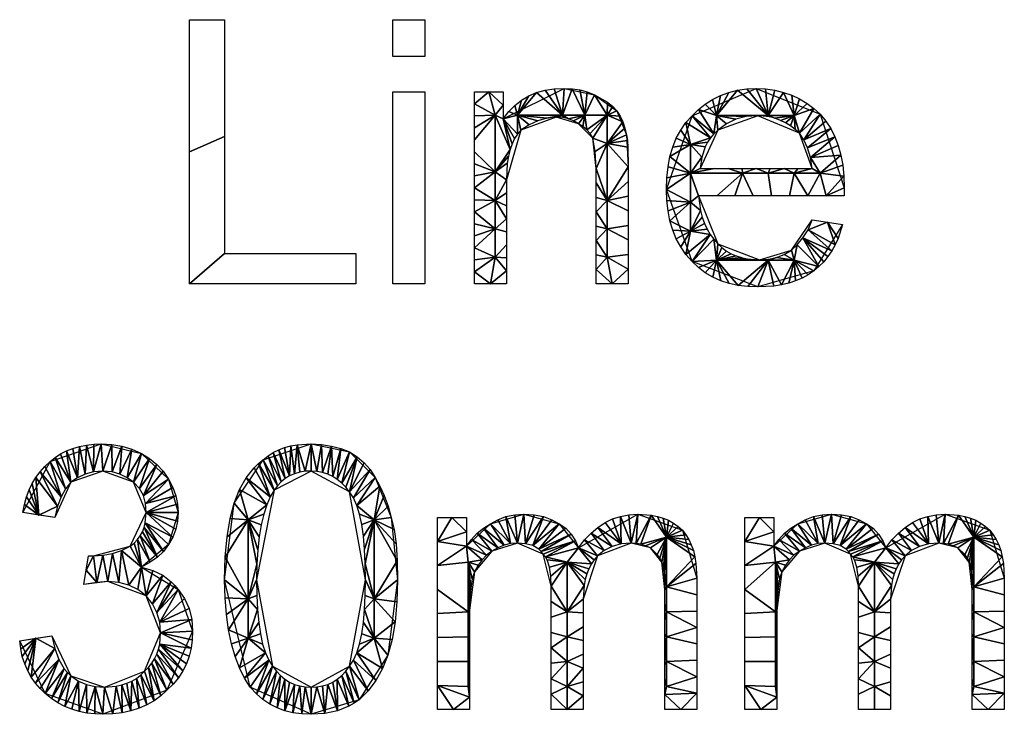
# Model space of a CAD drawing. Header units: millimetres. Extents: x -250 to 1250, y -565 to 125.
# Tile 3 of 4: x 906 to 1091, y -565 to -434. Entities that reach past the tile are written whole.
import ezdxf

# ---------------------------------------------------------------- set-up
doc = ezdxf.new("R2010")
doc.units = ezdxf.units.MM
doc.header["$MEASUREMENT"] = 0
doc.layers.add('Default', color=18, linetype='Continuous', true_color=0x000000)

msp = doc.modelspace()

# ---------------------------------------------------------------- linework, layer by layer
at = {"layer": 'Default'}
for points in [[(937.8, -484.19), (937.8, -434.49), (944.43, -434.49), (944.43, -478.46), (969.13, -478.46), (969.13, -484.19), (937.8, -484.19)], [(976.05, -441.42), (976.05, -434.49), (982.08, -434.49), (982.08, -441.42), (976.05, -441.42)], [(976.05, -484.19), (976.05, -448.04), (982.08, -448.04), (982.08, -484.19), (976.05, -484.19)], [(991.42, -484.19), (991.42, -448.04), (996.84, -448.04), (996.84, -453.16), (996.84, -453.16), (1008.28, -447.44), (1014.01, -448.64), (1018.22, -451.66), (1020.03, -456.17), (1020.33, -462.2), (1020.33, -484.19), (1014.31, -484.19), (1014.31, -462.5), (1014.31, -462.5), (1013.7, -456.78), (1010.99, -454.07), (1006.78, -452.86), (1000.15, -455.27), (997.44, -464.61), (997.44, -484.19), (991.42, -484.19)], [(1054.97, -472.14), (1060.69, -473.04), (1060.69, -473.04), (1055.27, -481.78), (1044.73, -484.79), (1032.38, -479.97), (1027.56, -466.42), (1032.38, -452.56), (1044.43, -447.44), (1056.48, -452.26), (1060.99, -466.11), (1060.99, -467.62), (1033.58, -467.62), (1033.58, -467.62), (1037.2, -476.66), (1045.03, -479.67), (1051.05, -477.86)], [(1033.89, -462.5), (1054.97, -462.5), (1054.97, -462.5), (1052.56, -455.87), (1044.73, -452.56), (1037.2, -455.27)], [(905.87, -551.36), (911.9, -550.45), (911.9, -550.45), (915.51, -557.98), (921.84, -560.09), (929.37, -557.08), (932.38, -549.85), (929.67, -542.92), (922.44, -540.21), (917.92, -540.81), (918.83, -535.39), (918.83, -535.39), (919.73, -535.39), (926.66, -533.58), (929.67, -527.26), (927.26, -521.54), (921.54, -519.43), (915.51, -521.54), (912.5, -528.16), (906.48, -527.26), (906.48, -527.26), (911.6, -517.62), (921.23, -514.31), (928.77, -516.11), (933.89, -520.93), (935.69, -527.26), (933.89, -533.28), (928.77, -537.5), (935.69, -541.72), (938.4, -549.55), (933.58, -560.69), (921.54, -565.21), (910.69, -561.3)], [(944.43, -539.91), (946.23, -525.45), (951.66, -517.32), (960.69, -514.31), (967.92, -515.81), (972.74, -520.63), (975.75, -528.16), (976.96, -539.91), (975.15, -554.07), (969.73, -562.5), (960.69, -565.21), (949.25, -560.09)], [(950.45, -539.91), (953.46, -556.17), (960.69, -560.09), (967.92, -556.17), (970.93, -539.91), (967.92, -523.34), (960.69, -519.43), (953.77, -523.04)], [(984.49, -564.31), (984.49, -528.16), (989.91, -528.16), (989.91, -533.58), (989.91, -533.58), (994.43, -529.37), (1000.75, -527.56), (1007.38, -529.37), (1010.99, -533.89), (1022.14, -527.56), (1030.57, -530.57), (1033.28, -539.61), (1033.28, -564.31), (1027.26, -564.31), (1027.26, -541.72), (1027.26, -541.72), (1026.66, -536.6), (1024.55, -533.89), (1020.93, -532.98), (1014.61, -535.39), (1011.9, -543.52), (1011.9, -564.31), (1005.87, -564.31), (1005.87, -541.11), (1005.87, -541.11), (1004.37, -535.09), (999.55, -532.98), (994.73, -534.49), (991.42, -538.4), (990.51, -545.63), (990.51, -564.31), (984.49, -564.31)], [(1042.32, -564.31), (1042.32, -528.16), (1047.74, -528.16), (1047.74, -533.58), (1047.74, -533.58), (1052.26, -529.37), (1058.58, -527.56), (1065.21, -529.37), (1068.83, -533.89), (1079.97, -527.56), (1088.4, -530.57), (1091.11, -539.61), (1091.11, -564.31), (1085.09, -564.31), (1085.09, -541.72), (1085.09, -541.72), (1084.49, -536.6), (1082.38, -533.89), (1078.77, -532.98), (1072.44, -535.39), (1069.73, -543.52), (1069.73, -564.31), (1063.7, -564.31), (1063.7, -541.11), (1063.7, -541.11), (1062.2, -535.09), (1057.38, -532.98), (1052.56, -534.49), (1049.25, -538.4), (1048.34, -545.63), (1048.34, -564.31), (1042.32, -564.31)]]:
    msp.add_lwpolyline(points, close=True, dxfattribs=at)

# ---------------------------------------------------------------- meshes
mesh = msp.add_polyface(dxfattribs=at)
corners = [(937.8, -484.19), (937.8, -459.34), (937.8, -434.49), (944.43, -434.49), (944.43, -456.48), (944.43, -478.46), (969.13, -478.46), (969.13, -484.19)]
mesh.append_faces([[corners[k] for k in face] for face in [(1, 2, 3, 4), (0, 1, 4, 5), (5, 6, 7, 0)]])
mesh = msp.add_polyface(dxfattribs=at)
corners = [(976.05, -434.49), (976.05, -441.42), (982.08, -434.49), (982.08, -441.42)]
mesh.append_faces([[corners[k] for k in face] for face in [(3, 1, 0, 2)]])
mesh = msp.add_polyface(dxfattribs=at)
corners = [(976.05, -448.04), (976.05, -484.19), (982.08, -448.04), (982.08, -484.19)]
mesh.append_faces([[corners[k] for k in face] for face in [(3, 1, 0, 2)]])
mesh = msp.add_polyface(dxfattribs=at)
corners = [(991.42, -484.19), (991.42, -481.93), (991.42, -479.67), (991.42, -477.41), (991.42, -475.15), (991.42, -472.89), (991.42, -470.63), (991.42, -468.37), (991.42, -466.11), (991.42, -463.86), (991.42, -461.6), (991.42, -459.34), (991.42, -457.08), (991.42, -454.82), (991.42, -452.56), (991.42, -450.3), (991.42, -448.04), (994.13, -448.04), (996.84, -448.04), (996.84, -450.6), (996.84, -453.16), (997.9, -451.79), (999.05, -450.62), (1000.3, -449.63), (1001.66, -448.83), (1003.13, -448.22), (1004.72, -447.78), (1006.43, -447.53), (1008.28, -447.44), (1009.81, -447.5), (1011.26, -447.7), (1012.65, -448.08), (1014.01, -448.64), (1016.45, -450.04), (1017.44, -450.8), (1018.22, -451.66), (1018.84, -452.62), (1019.35, -453.69), (1019.75, -454.88), (1020.03, -456.17), (1020.2, -457.2), (1020.29, -458.51), (1020.33, -462.2), (1020.33, -464.95), (1020.33, -467.7), (1020.33, -470.44), (1020.33, -473.19), (1020.33, -475.94), (1020.33, -478.69), (1020.33, -481.44), (1020.33, -484.19), (1017.32, -484.19), (1014.31, -484.19), (1014.31, -481.48), (1014.31, -478.77), (1014.31, -476.05), (1014.31, -473.34), (1014.31, -470.63), (1014.31, -467.92), (1014.31, -465.21), (1014.31, -462.5), (1014.12, -459.3), (1013.7, -456.78), (1013.2, -455.93), (1012.58, -455.2), (1011.84, -454.57), (1010.99, -454.07), (1010.08, -453.5), (1009.11, -453.12), (1008.03, -452.92), (1006.78, -452.86), (1005.02, -453.03), (1003.35, -453.5), (1001.74, -454.26), (1000.15, -455.27), (999.52, -456.01), (998.96, -456.86), (998.5, -457.83), (998.12, -458.92), (997.82, -460.15), (997.61, -461.5), (997.44, -464.61), (997.44, -467.06), (997.44, -469.5), (997.44, -471.95), (997.44, -474.4), (997.44, -476.84), (997.44, -479.29), (997.44, -481.74), (997.44, -484.19), (994.43, -484.19), (995.34, -452.43), (995.34, -463.14), (999.55, -452.43), (1007.98, -452.43), (995.34, -468.49), (995.34, -473.85), (995.34, -479.2), (1012.19, -452.43), (1016.41, -452.43), (1016.41, -457.78), (1016.41, -468.49), (1016.41, -473.85), (1016.41, -479.2)]
mesh.append_faces([[corners[k] for k in face] for face in [(15, 16, 17, 17), (17, 91, 15, 15), (19, 91, 17, 17), (17, 18, 19, 19), (91, 13, 14, 14), (91, 12, 13, 13), (91, 92, 11, 12), (19, 20, 91, 91), (91, 78, 92, 92), (78, 79, 92, 92), (20, 78, 91, 91), (91, 14, 15, 15), (93, 20, 21, 21), (93, 22, 23, 23), (24, 93, 23, 23), (93, 75, 20, 20), (26, 94, 25, 25), (25, 93, 24, 24), (71, 72, 93, 93), (77, 78, 20, 20), (76, 77, 20, 20), (72, 73, 93, 93), (93, 74, 75, 75), (93, 73, 74, 74), (76, 20, 75, 75), (21, 22, 93, 93), (92, 9, 10, 10), (92, 8, 9, 9), (95, 6, 7, 7), (7, 8, 95, 95), (96, 5, 6, 6), (10, 11, 92, 92), (96, 4, 5, 5), (3, 97, 2, 2), (97, 90, 1, 1), (1, 90, 0, 0), (2, 97, 1, 1), (96, 3, 4, 4), (92, 95, 8, 8), (82, 95, 81, 81), (81, 95, 92, 92), (83, 95, 82, 82), (95, 83, 84, 84), (81, 92, 80, 80), (96, 95, 84, 84), (97, 96, 85, 86), (84, 85, 96, 96), (3, 96, 97, 97), (97, 86, 87, 87), (88, 89, 90, 90), (97, 87, 88, 88), (97, 88, 90, 90), (6, 95, 96, 96), (92, 79, 80, 80), (27, 94, 26, 26), (94, 27, 28, 28), (29, 94, 28, 28), (94, 70, 71, 71), (29, 98, 94, 94), (31, 98, 30, 30), (30, 98, 29, 29), (67, 68, 98, 98), (93, 94, 71, 71), (94, 69, 70, 70), (68, 94, 98, 98), (98, 66, 67, 67), (66, 98, 65, 65), (68, 69, 94, 94), (65, 98, 64, 64), (94, 93, 25, 25), (98, 32, 99, 99), (33, 99, 32, 32), (64, 98, 99, 99), (99, 34, 35, 35), (33, 34, 99, 99), (36, 99, 35, 35), (63, 64, 99, 99), (62, 63, 99, 99), (62, 99, 100, 100), (38, 100, 37, 37), (100, 99, 37, 37), (36, 37, 99, 99), (39, 100, 38, 38), (31, 32, 98, 98), (100, 60, 61, 61), (59, 60, 101, 101), (58, 59, 101, 101), (100, 101, 60, 60), (43, 101, 42, 42), (57, 58, 101, 101), (100, 61, 62, 62), (102, 56, 57, 57), (102, 55, 56, 56), (103, 53, 54, 54), (54, 55, 103, 103), (53, 51, 52, 52), (55, 102, 103, 103), (102, 57, 101, 101), (102, 101, 45, 46), (100, 41, 42, 42), (100, 42, 101, 101), (101, 43, 44, 44), (101, 44, 45, 45), (49, 51, 103, 103), (47, 102, 46, 46), (103, 102, 47, 48), (53, 103, 51, 51), (51, 49, 50, 50), (103, 48, 49, 49), (41, 100, 40, 40), (40, 100, 39, 39)]])
mesh = msp.add_polyface(dxfattribs=at)
corners = [(1054.97, -472.14), (1057.83, -472.59), (1060.69, -473.04), (1059.85, -475.64), (1059.3, -476.84), (1058.66, -477.97), (1057.94, -479.04), (1057.13, -480.03), (1056.25, -480.94), (1055.27, -481.78), (1054.21, -482.51), (1053.07, -483.14), (1051.86, -483.66), (1050.56, -484.07), (1049.2, -484.39), (1047.77, -484.62), (1044.73, -484.79), (1042.85, -484.72), (1041.06, -484.5), (1039.37, -484.14), (1037.76, -483.62), (1036.26, -482.95), (1034.86, -482.12), (1033.56, -481.13), (1032.38, -479.97), (1031.22, -478.67), (1030.23, -477.26), (1029.4, -475.73), (1028.73, -474.1), (1028.21, -472.35), (1027.85, -470.48), (1027.63, -468.51), (1027.56, -466.42), (1027.63, -464.23), (1027.85, -462.18), (1028.21, -460.26), (1028.73, -458.47), (1029.4, -456.81), (1030.23, -455.28), (1031.22, -453.86), (1032.38, -452.56), (1033.56, -451.39), (1034.86, -450.36), (1036.24, -449.48), (1037.73, -448.76), (1039.29, -448.19), (1040.94, -447.77), (1042.65, -447.52), (1044.43, -447.44), (1046.21, -447.52), (1047.92, -447.77), (1049.56, -448.17), (1051.13, -448.72), (1052.61, -449.41), (1054, -450.24), (1055.29, -451.19), (1056.48, -452.26), (1057.53, -453.56), (1058.45, -454.97), (1059.23, -456.51), (1059.86, -458.17), (1060.36, -459.96), (1060.71, -461.87), (1060.92, -463.93), (1060.99, -466.11), (1060.99, -467.62), (1057.57, -467.62), (1054.14, -467.62), (1050.72, -467.62), (1047.29, -467.62), (1043.86, -467.62), (1040.44, -467.62), (1037.01, -467.62), (1033.58, -467.62), (1033.98, -470.39), (1034.3, -471.64), (1034.71, -472.82), (1035.21, -473.9), (1035.79, -474.91), (1036.45, -475.82), (1037.2, -476.66), (1038, -477.39), (1038.85, -478.02), (1039.73, -478.54), (1040.66, -478.95), (1041.65, -479.27), (1042.71, -479.49), (1045.03, -479.67), (1046.73, -479.56), (1048.27, -479.22), (1049.69, -478.65), (1051.05, -477.86), (1052.17, -476.84), (1053.24, -475.56), (1054.19, -474.01), (1033.89, -462.5), (1036.52, -462.5), (1039.16, -462.5), (1041.79, -462.5), (1044.43, -462.5), (1047.06, -462.5), (1049.7, -462.5), (1052.33, -462.5), (1054.97, -462.5), (1054.64, -460.41), (1054.1, -458.62), (1053.4, -457.12), (1052.56, -455.87), (1051.74, -455.13), (1050.87, -454.47), (1049.95, -453.9), (1048.98, -453.43), (1047.97, -453.05), (1046.93, -452.78), (1045.84, -452.62), (1044.73, -452.56), (1042.58, -452.73), (1040.62, -453.24), (1038.84, -454.09), (1037.2, -455.27), (1036.46, -455.98), (1035.83, -456.74), (1035.3, -457.56), (1034.86, -458.43), (1034.23, -460.35), (1032.1, -457.95), (1036.97, -452.51), (1032.1, -463.39), (1032.1, -468.84), (1046.71, -452.51), (1041.84, -463.39), (1046.71, -463.39), (1032.1, -474.28), (1036.97, -479.72), (1046.71, -479.72), (1051.58, -452.51), (1051.58, -463.39), (1056.46, -463.39), (1051.58, -479.72)]
mesh.append_faces([[corners[k] for k in face] for face in [(125, 38, 39, 39), (36, 37, 125, 125), (38, 125, 37, 37), (122, 125, 121, 121), (41, 120, 40, 40), (121, 125, 39, 39), (39, 40, 121, 121), (126, 41, 42, 42), (123, 125, 122, 122), (127, 33, 34, 34), (33, 127, 32, 32), (35, 127, 34, 34), (125, 124, 127, 127), (123, 124, 125, 125), (95, 127, 124, 124), (127, 35, 125, 125), (127, 128, 32, 32), (36, 125, 35, 35), (95, 96, 127, 127), (126, 44, 45, 45), (126, 120, 41, 41), (44, 126, 43, 43), (45, 46, 126, 126), (129, 47, 48, 48), (116, 117, 126, 126), (46, 47, 129, 129), (118, 126, 117, 117), (126, 119, 120, 120), (120, 121, 40, 40), (130, 98, 99, 99), (130, 99, 131, 131), (97, 98, 130, 130), (130, 127, 96, 97), (118, 119, 126, 126), (116, 126, 115, 115), (43, 126, 42, 42), (71, 72, 130, 130), (30, 31, 128, 128), (128, 31, 32, 32), (128, 29, 30, 30), (132, 29, 128, 128), (128, 73, 74, 74), (74, 75, 132, 132), (132, 128, 74, 74), (128, 127, 73, 73), (76, 132, 75, 75), (27, 132, 26, 26), (26, 132, 25, 25), (132, 27, 28, 28), (132, 78, 25, 25), (29, 132, 28, 28), (23, 24, 133, 133), (133, 22, 23, 23), (132, 77, 78, 78), (24, 25, 78, 78), (132, 76, 77, 77), (133, 79, 80, 80), (24, 79, 133, 133), (130, 70, 71, 71), (133, 82, 83, 83), (133, 81, 82, 82), (127, 130, 72, 73), (133, 80, 81, 81), (20, 21, 133, 133), (133, 21, 22, 22), (19, 20, 133, 133), (83, 84, 133, 133), (133, 18, 19, 19), (133, 134, 18, 18), (133, 86, 87, 87), (133, 87, 134, 134), (133, 85, 86, 86), (85, 133, 84, 84), (79, 24, 78, 78), (130, 131, 69, 70), (129, 126, 46, 46), (114, 115, 129, 129), (129, 115, 126, 126), (129, 49, 50, 50), (52, 135, 51, 51), (135, 129, 51, 51), (53, 135, 52, 52), (50, 51, 129, 129), (135, 111, 112, 112), (129, 113, 114, 114), (101, 131, 100, 100), (131, 99, 100, 100), (112, 129, 135, 135), (135, 109, 110, 110), (110, 111, 135, 135), (112, 113, 129, 129), (131, 101, 136, 136), (108, 109, 135, 135), (54, 55, 135, 135), (135, 107, 108, 108), (135, 55, 107, 107), (53, 54, 135, 135), (106, 107, 56, 56), (106, 57, 58, 58), (56, 57, 106, 106), (107, 55, 56, 56), (59, 105, 58, 58), (105, 106, 58, 58), (103, 136, 102, 102), (136, 101, 102, 102), (104, 60, 61, 61), (103, 104, 137, 137), (104, 61, 137, 137), (136, 103, 137, 137), (59, 104, 105, 105), (59, 60, 104, 104), (61, 62, 137, 137), (131, 136, 68, 69), (134, 88, 89, 89), (89, 90, 138, 138), (138, 91, 92, 92), (138, 92, 8, 8), (138, 90, 91, 91), (134, 16, 17, 17), (134, 87, 88, 88), (134, 15, 16, 16), (134, 89, 138, 138), (18, 134, 17, 17), (12, 138, 11, 11), (138, 10, 11, 11), (14, 134, 138, 138), (12, 13, 138, 138), (15, 134, 14, 14), (14, 138, 13, 13), (93, 8, 92, 92), (66, 67, 137, 137), (136, 67, 68, 68), (66, 137, 63, 63), (64, 65, 66, 66), (3, 1, 2, 2), (63, 64, 66, 66), (63, 137, 62, 62), (94, 0, 1, 1), (138, 8, 9, 9), (8, 93, 7, 7), (9, 10, 138, 138), (93, 94, 5, 5), (4, 5, 94, 94), (93, 6, 7, 7), (93, 5, 6, 6), (4, 94, 1, 1), (4, 1, 3, 3), (137, 67, 136, 136), (48, 49, 129, 129)]])
mesh = msp.add_polyface(dxfattribs=at)
corners = [(905.87, -551.36), (908.89, -550.9), (911.9, -550.45), (912.46, -552.81), (913.25, -554.89), (914.27, -556.64), (914.86, -557.36), (915.51, -557.98), (916.92, -558.95), (918.45, -559.6), (920.09, -559.97), (921.84, -560.09), (924.03, -559.92), (925.07, -559.69), (926.05, -559.38), (926.98, -558.96), (927.85, -558.44), (928.65, -557.81), (929.37, -557.08), (930.1, -556.37), (930.73, -555.61), (931.25, -554.79), (931.66, -553.92), (931.98, -552.98), (932.21, -552), (932.38, -549.85), (932.21, -547.88), (931.7, -546.05), (930.85, -544.39), (929.67, -542.92), (928.07, -541.74), (926.39, -540.89), (924.54, -540.38), (922.44, -540.21), (920.41, -540.4), (917.92, -540.81), (918.37, -538.1), (918.83, -535.39), (919.73, -535.39), (921.53, -535.28), (923.31, -534.94), (925.02, -534.38), (926.66, -533.58), (927.39, -532.99), (928.02, -532.34), (928.54, -531.64), (928.95, -530.87), (929.27, -530.05), (929.49, -529.18), (929.67, -527.26), (929.55, -525.56), (929.14, -524.06), (928.4, -522.73), (927.26, -521.54), (926.07, -520.7), (924.74, -520.03), (923.24, -519.59), (921.54, -519.43), (919.79, -519.59), (918.19, -520.03), (916.75, -520.7), (915.51, -521.54), (914.49, -522.78), (913.67, -524.28), (913.01, -526.07), (912.5, -528.16), (909.49, -527.71), (906.48, -527.26), (906.76, -525.73), (907.15, -524.31), (907.65, -522.99), (908.25, -521.76), (908.94, -520.62), (909.74, -519.55), (910.62, -518.55), (911.6, -517.62), (912.54, -516.87), (913.57, -516.21), (914.67, -515.65), (915.85, -515.17), (917.1, -514.8), (918.42, -514.53), (919.8, -514.36), (921.23, -514.31), (923.22, -514.42), (925.11, -514.76), (926.95, -515.32), (928.77, -516.11), (930.29, -517.08), (931.66, -518.19), (932.87, -519.46), (933.89, -520.93), (934.68, -522.52), (935.24, -524.1), (935.58, -525.68), (935.69, -527.26), (935.58, -528.84), (935.24, -530.38), (934.68, -531.88), (933.89, -533.28), (932.92, -534.54), (931.78, -535.62), (930.41, -536.59), (928.77, -537.5), (930.91, -538.12), (932.79, -539.04), (934.4, -540.25), (935.09, -540.96), (935.69, -541.72), (936.88, -543.41), (937.73, -545.29), (938.23, -547.35), (938.4, -549.55), (938.33, -551.2), (938.12, -552.77), (937.75, -554.27), (937.24, -555.69), (936.57, -557.03), (935.74, -558.32), (934.74, -559.53), (933.58, -560.69), (932.41, -561.75), (931.15, -562.67), (929.8, -563.45), (928.35, -564.08), (926.8, -564.58), (925.16, -564.93), (923.4, -565.14), (921.54, -565.21), (919.98, -565.15), (918.49, -564.98), (917.05, -564.69), (915.66, -564.27), (914.34, -563.73), (913.06, -563.05), (911.85, -562.24), (910.69, -561.3), (909.72, -560.35), (908.84, -559.32), (908.06, -558.2), (907.38, -557), (906.82, -555.72), (906.37, -554.35), (906.06, -552.89)]
mesh.append_faces([[corners[k] for k in face] for face in [(72, 73, 64, 64), (71, 72, 66, 66), (74, 63, 73, 73), (61, 77, 78, 78), (76, 62, 75, 75), (77, 61, 76, 76), (63, 74, 75, 75), (61, 78, 60, 60), (76, 61, 62, 62), (66, 68, 69, 69), (68, 66, 67, 67), (70, 66, 69, 69), (66, 72, 64, 64), (65, 66, 64, 64), (66, 70, 71, 71), (64, 73, 63, 63), (63, 75, 62, 62), (81, 59, 80, 80), (81, 58, 59, 59), (79, 80, 60, 60), (58, 81, 82, 82), (58, 83, 57, 57), (84, 56, 57, 57), (83, 84, 57, 57), (85, 56, 84, 84), (82, 83, 58, 58), (80, 59, 60, 60), (36, 37, 38, 38), (85, 55, 56, 56), (32, 40, 41, 41), (33, 39, 40, 40), (34, 38, 39, 39), (31, 32, 41, 41), (79, 60, 78, 78), (1, 142, 143, 143), (142, 1, 141, 141), (0, 1, 143, 143), (3, 1, 2, 2), (138, 3, 4, 4), (139, 1, 3, 3), (1, 140, 141, 141), (5, 136, 4, 4), (138, 139, 3, 3), (4, 137, 138, 138), (1, 139, 140, 140), (136, 5, 135, 135), (4, 136, 137, 137), (135, 6, 134, 134), (7, 133, 134, 134), (7, 134, 6, 6), (5, 6, 135, 135), (133, 8, 132, 132), (34, 35, 36, 36), (33, 34, 39, 39), (38, 34, 36, 36), (33, 40, 32, 32), (131, 8, 9, 9), (130, 131, 9, 9), (130, 10, 129, 129), (8, 131, 132, 132), (127, 128, 11, 11), (10, 11, 128, 128), (12, 127, 11, 11), (126, 127, 12, 12), (129, 10, 128, 128), (9, 10, 130, 130), (126, 12, 13, 13), (7, 8, 133, 133), (85, 86, 55, 55), (87, 53, 54, 54), (55, 86, 54, 54), (53, 88, 52, 52), (86, 87, 54, 54), (51, 52, 89, 89), (51, 91, 50, 50), (50, 93, 49, 49), (52, 88, 89, 89), (87, 88, 53, 53), (43, 103, 42, 42), (103, 31, 41, 41), (103, 41, 42, 42), (103, 43, 44, 44), (47, 101, 46, 46), (45, 102, 44, 44), (45, 46, 101, 101), (103, 44, 102, 102), (48, 100, 47, 47), (103, 30, 31, 31), (98, 48, 49, 49), (51, 90, 91, 91), (91, 92, 50, 50), (93, 50, 92, 92), (95, 49, 94, 94), (49, 96, 97, 97), (96, 49, 95, 95), (94, 49, 93, 93), (98, 49, 97, 97), (102, 45, 101, 101), (29, 104, 105, 105), (99, 100, 48, 48), (28, 105, 106, 106), (100, 101, 47, 47), (99, 48, 98, 98), (29, 103, 104, 104), (90, 51, 89, 89), (107, 27, 106, 106), (29, 30, 103, 103), (122, 18, 19, 19), (27, 28, 106, 106), (21, 120, 20, 20), (20, 121, 19, 19), (29, 105, 28, 28), (121, 122, 19, 19), (125, 14, 15, 15), (125, 126, 13, 13), (125, 15, 124, 124), (13, 14, 125, 125), (123, 16, 17, 17), (124, 16, 123, 123), (122, 123, 17, 17), (122, 17, 18, 18), (15, 16, 124, 124), (119, 21, 22, 22), (111, 25, 26, 26), (27, 108, 26, 26), (24, 25, 114, 114), (108, 109, 26, 26), (110, 111, 26, 26), (112, 113, 25, 25), (112, 25, 111, 111), (110, 26, 109, 109), (113, 114, 25, 25), (21, 119, 120, 120), (119, 22, 118, 118), (120, 121, 20, 20), (22, 23, 118, 118), (116, 117, 24, 24), (23, 117, 118, 118), (23, 24, 117, 117), (115, 116, 24, 24), (115, 24, 114, 114), (108, 27, 107, 107)]])
mesh = msp.add_polyface(dxfattribs=at)
corners = [(944.43, -539.91), (944.54, -535.62), (944.88, -531.78), (945.44, -528.39), (946.23, -525.45), (947.25, -522.91), (948.49, -520.71), (949.96, -518.84), (950.78, -518.04), (951.66, -517.32), (952.59, -516.58), (953.58, -515.96), (954.62, -515.44), (955.72, -515.02), (956.88, -514.7), (958.09, -514.48), (960.69, -514.31), (962.67, -514.42), (964.53, -514.72), (966.28, -515.2), (967.92, -515.81), (969.39, -516.78), (970.67, -517.88), (971.78, -519.16), (972.74, -520.63), (973.64, -522.28), (974.47, -524.06), (975.2, -526.01), (975.75, -528.16), (976.32, -530.42), (976.69, -533.13), (976.9, -536.3), (976.96, -539.91), (976.84, -544.03), (976.51, -547.78), (975.94, -551.13), (975.15, -554.07), (974.13, -556.61), (972.89, -558.85), (971.42, -560.8), (969.73, -562.5), (968.8, -563.14), (967.81, -563.69), (965.66, -564.53), (963.29, -565.04), (960.69, -565.21), (958.94, -565.14), (957.29, -564.92), (955.75, -564.54), (954.29, -564.01), (952.92, -563.3), (951.63, -562.42), (950.41, -561.35), (949.25, -560.09), (948.18, -558.4), (947.22, -556.47), (946.4, -554.31), (945.71, -551.92), (945.16, -549.29), (944.76, -546.41), (944.51, -543.28), (950.45, -539.91), (950.49, -542.83), (950.63, -545.5), (950.85, -547.92), (951.17, -550.08), (951.58, -551.98), (952.1, -553.63), (952.73, -555.03), (953.46, -556.17), (954.17, -557.12), (954.93, -557.93), (955.75, -558.6), (956.63, -559.15), (957.56, -559.57), (958.55, -559.86), (959.59, -560.03), (960.69, -560.09), (961.79, -560.03), (962.84, -559.86), (963.83, -559.57), (964.76, -559.15), (965.63, -558.6), (966.45, -557.93), (967.22, -557.12), (967.92, -556.17), (968.66, -555.03), (969.28, -553.63), (969.8, -551.98), (970.22, -550.08), (970.54, -547.92), (970.76, -545.5), (970.89, -542.83), (970.93, -539.91), (970.89, -536.89), (970.76, -534.14), (970.54, -531.68), (970.22, -529.48), (969.8, -527.55), (969.28, -525.89), (968.66, -524.49), (967.92, -523.34), (967.22, -522.48), (966.45, -521.71), (965.63, -521.05), (964.76, -520.48), (963.83, -520.03), (962.84, -519.7), (961.79, -519.5), (960.69, -519.43), (959.59, -519.48), (958.55, -519.65), (957.57, -519.94), (956.66, -520.33), (955.82, -520.84), (955.06, -521.46), (954.37, -522.2), (953.77, -523.04), (953.02, -524.3), (952.36, -525.8), (951.79, -527.56), (951.32, -529.56), (950.94, -531.79), (950.67, -534.27), (950.51, -536.97), (948.84, -528.63), (948.84, -543.47), (948.84, -550.89), (972.54, -528.63), (972.54, -543.47), (972.54, -550.89)]
mesh.append_faces([[corners[k] for k in face] for face in [(5, 125, 4, 4), (3, 4, 125, 125), (125, 5, 119, 119), (8, 118, 7, 7), (119, 5, 6, 6), (6, 7, 118, 118), (117, 8, 9, 9), (125, 119, 120, 120), (1, 2, 125, 125), (3, 125, 2, 2), (126, 1, 125, 125), (124, 125, 123, 123), (125, 121, 122, 122), (126, 124, 61, 61), (125, 122, 123, 123), (121, 125, 120, 120), (124, 126, 125, 125), (11, 12, 114, 114), (10, 11, 115, 115), (13, 113, 12, 12), (15, 112, 14, 14), (15, 110, 111, 111), (110, 15, 16, 16), (113, 13, 14, 14), (15, 111, 112, 112), (116, 117, 9, 9), (118, 119, 6, 6), (117, 118, 8, 8), (14, 112, 113, 113), (11, 114, 115, 115), (12, 113, 114, 114), (115, 116, 10, 10), (9, 10, 116, 116), (59, 60, 126, 126), (126, 60, 0, 0), (126, 58, 59, 59), (127, 58, 126, 126), (126, 61, 62, 62), (127, 126, 63, 63), (126, 62, 63, 63), (1, 126, 0, 0), (63, 64, 127, 127), (56, 127, 55, 55), (54, 55, 67, 67), (127, 56, 57, 57), (53, 54, 68, 68), (58, 127, 57, 57), (53, 68, 52, 52), (127, 65, 66, 66), (67, 55, 127, 127), (127, 64, 65, 65), (67, 68, 54, 54), (52, 69, 51, 51), (68, 69, 52, 52), (50, 70, 71, 71), (48, 72, 73, 73), (49, 71, 72, 72), (51, 69, 70, 70), (49, 50, 71, 71), (72, 48, 49, 49), (70, 50, 51, 51), (47, 74, 75, 75), (47, 75, 46, 46), (76, 46, 75, 75), (45, 46, 76, 76), (48, 74, 47, 47), (74, 48, 73, 73), (66, 67, 127, 127), (108, 16, 17, 17), (16, 108, 109, 109), (108, 17, 107, 107), (110, 16, 109, 109), (106, 107, 18, 18), (20, 104, 19, 19), (105, 18, 19, 19), (17, 18, 107, 107), (18, 105, 106, 106), (20, 103, 104, 104), (104, 105, 19, 19), (102, 21, 101, 101), (100, 24, 99, 99), (23, 100, 101, 101), (21, 102, 103, 103), (21, 103, 20, 20), (22, 23, 101, 101), (99, 24, 25, 25), (24, 100, 23, 23), (21, 22, 101, 101), (99, 128, 98, 98), (128, 25, 26, 26), (128, 99, 25, 25), (27, 128, 26, 26), (128, 96, 97, 97), (94, 95, 128, 128), (95, 96, 128, 128), (29, 128, 28, 28), (27, 28, 128, 128), (129, 31, 32, 32), (29, 30, 128, 128), (31, 128, 30, 30), (128, 97, 98, 98), (129, 128, 31, 31), (42, 82, 83, 83), (43, 80, 81, 81), (81, 82, 43, 43), (86, 39, 85, 85), (40, 41, 84, 84), (40, 84, 85, 85), (41, 83, 84, 84), (44, 45, 78, 78), (76, 77, 45, 45), (78, 45, 77, 77), (44, 78, 79, 79), (43, 44, 80, 80), (44, 79, 80, 80), (82, 42, 43, 43), (42, 83, 41, 41), (38, 86, 87, 87), (129, 92, 93, 93), (91, 130, 90, 90), (91, 92, 129, 129), (33, 129, 32, 32), (129, 93, 94, 94), (129, 33, 34, 34), (129, 130, 91, 91), (94, 128, 129, 129), (34, 130, 129, 129), (39, 86, 38, 38), (39, 40, 85, 85), (130, 88, 89, 89), (88, 130, 87, 87), (36, 130, 35, 35), (90, 130, 89, 89), (37, 38, 87, 87), (36, 37, 130, 130), (37, 87, 130, 130), (130, 34, 35, 35)]])
mesh = msp.add_polyface(dxfattribs=at)
corners = [(984.49, -564.31), (984.49, -559.79), (984.49, -555.27), (984.49, -550.75), (984.49, -546.23), (984.49, -541.72), (984.49, -537.2), (984.49, -532.68), (984.49, -528.16), (987.2, -528.16), (989.91, -528.16), (989.91, -530.87), (989.91, -533.58), (990.87, -532.29), (991.94, -531.14), (993.13, -530.15), (994.43, -529.37), (995.84, -528.58), (997.36, -528.01), (999, -527.67), (1000.75, -527.56), (1002.68, -527.67), (1004.41, -528.01), (1005.96, -528.58), (1007.38, -529.37), (1008.62, -530.2), (1009.64, -531.29), (1010.43, -532.54), (1010.99, -533.89), (1012.15, -532.4), (1013.37, -531.12), (1014.65, -530.03), (1016, -529.14), (1017.42, -528.45), (1018.91, -527.96), (1020.49, -527.66), (1022.14, -527.56), (1024.68, -527.73), (1025.84, -527.96), (1026.92, -528.28), (1027.93, -528.69), (1028.87, -529.21), (1029.75, -529.84), (1030.57, -530.57), (1031.21, -531.41), (1031.76, -532.32), (1032.22, -533.33), (1032.61, -534.41), (1032.9, -535.58), (1033.11, -536.84), (1033.28, -539.61), (1033.28, -542.7), (1033.28, -545.78), (1033.28, -548.87), (1033.28, -551.96), (1033.28, -555.05), (1033.28, -558.13), (1033.28, -561.22), (1033.28, -564.31), (1030.27, -564.31), (1027.26, -564.31), (1027.26, -561.48), (1027.26, -558.66), (1027.26, -555.84), (1027.26, -553.01), (1027.26, -550.19), (1027.26, -547.36), (1027.26, -544.54), (1027.26, -541.72), (1027.18, -538.59), (1027, -537.44), (1026.66, -536.6), (1026.33, -535.79), (1025.83, -535.13), (1024.55, -533.89), (1023.64, -533.49), (1022.74, -533.21), (1021.84, -533.04), (1020.93, -532.98), (1019.01, -533.15), (1017.32, -533.62), (1015.85, -534.38), (1014.61, -535.39), (1013.97, -536.11), (1013.42, -536.92), (1012.96, -537.81), (1012.58, -538.78), (1012.28, -539.84), (1012.07, -540.98), (1011.9, -543.52), (1011.9, -546.12), (1011.9, -548.72), (1011.9, -551.32), (1011.9, -553.92), (1011.9, -556.51), (1011.9, -559.11), (1011.9, -561.71), (1011.9, -564.31), (1008.89, -564.31), (1005.87, -564.31), (1005.87, -561.41), (1005.87, -558.51), (1005.87, -555.61), (1005.87, -552.71), (1005.87, -549.81), (1005.87, -546.91), (1005.87, -544.01), (1005.87, -541.11), (1005.81, -539.2), (1005.57, -537.54), (1005.11, -536.16), (1004.78, -535.58), (1004.37, -535.09), (1003.99, -534.57), (1003.53, -534.13), (1002.41, -533.47), (1001.06, -533.1), (999.55, -532.98), (998.24, -533.09), (997.03, -533.4), (995.86, -533.87), (994.73, -534.49), (993.7, -535.23), (992.85, -536.11), (992.1, -537.16), (991.42, -538.4), (991.02, -539.74), (990.74, -541.45), (990.57, -543.44), (990.51, -545.63), (990.51, -547.97), (990.51, -550.3), (990.51, -552.64), (990.51, -554.97), (990.51, -557.3), (990.51, -559.64), (990.51, -561.97), (990.51, -564.31), (987.5, -564.31), (990.22, -536.56), (1008.89, -536.56), (990.22, -545.93), (990.22, -550.62), (990.22, -555.3), (990.22, -559.99), (1008.89, -545.93), (1008.89, -550.62), (1008.89, -555.3), (1008.89, -559.99), (1027.55, -531.88), (1027.55, -541.25), (1027.55, -545.93), (1027.55, -550.62), (1027.55, -555.3), (1027.55, -559.99)]
mesh.append_faces([[corners[k] for k in face] for face in [(9, 7, 8, 8), (9, 10, 11, 11), (9, 11, 7, 7), (15, 16, 119, 119), (15, 120, 14, 14), (121, 13, 14, 14), (118, 119, 16, 16), (6, 7, 12, 12), (12, 7, 11, 11), (127, 139, 126, 126), (12, 139, 6, 6), (139, 123, 124, 124), (139, 124, 125, 125), (123, 139, 12, 12), (120, 121, 14, 14), (12, 122, 123, 123), (13, 122, 12, 12), (121, 122, 13, 13), (15, 119, 120, 120), (118, 16, 17, 17), (117, 19, 20, 20), (118, 18, 117, 117), (19, 117, 18, 18), (116, 117, 20, 20), (22, 116, 21, 21), (115, 23, 24, 24), (22, 23, 115, 115), (21, 116, 20, 20), (25, 114, 24, 24), (114, 115, 24, 24), (26, 113, 114, 114), (115, 116, 22, 22), (28, 140, 111, 111), (109, 110, 140, 140), (111, 140, 110, 110), (108, 109, 140, 140), (27, 112, 113, 113), (112, 27, 111, 111), (114, 25, 26, 26), (17, 18, 118, 118), (129, 141, 128, 128), (5, 141, 4, 4), (141, 142, 3, 4), (142, 141, 130, 131), (132, 142, 131, 131), (143, 142, 132, 133), (129, 130, 141, 141), (139, 141, 5, 6), (142, 143, 2, 3), (1, 2, 143, 144), (0, 1, 138, 138), (1, 136, 138, 138), (144, 134, 135, 135), (138, 136, 137, 137), (135, 136, 144, 144), (144, 136, 1, 1), (143, 133, 134, 134), (143, 134, 144, 144), (141, 139, 128, 128), (127, 128, 139, 139), (106, 107, 145, 145), (104, 105, 145, 146), (106, 145, 105, 105), (107, 108, 140, 140), (107, 140, 145, 145), (147, 102, 103, 103), (148, 100, 101, 101), (101, 102, 147, 147), (147, 148, 101, 101), (147, 146, 92, 93), (99, 100, 98, 98), (98, 100, 148, 148), (96, 98, 148, 148), (148, 147, 94, 94), (146, 147, 103, 103), (103, 104, 146, 146), (146, 145, 90, 91), (126, 139, 125, 125), (87, 88, 140, 140), (30, 81, 29, 29), (31, 80, 30, 30), (35, 78, 34, 34), (34, 79, 33, 33), (79, 32, 33, 33), (31, 32, 79, 79), (35, 36, 78, 78), (27, 28, 111, 111), (82, 28, 29, 29), (28, 83, 84, 84), (28, 82, 83, 83), (140, 84, 85, 85), (36, 77, 78, 78), (82, 29, 81, 81), (80, 81, 30, 30), (79, 80, 31, 31), (79, 34, 78, 78), (77, 36, 37, 37), (28, 84, 140, 140), (149, 37, 38, 38), (149, 39, 40, 40), (41, 149, 40, 40), (38, 39, 149, 149), (76, 37, 149, 149), (42, 43, 149, 149), (44, 45, 149, 149), (44, 149, 43, 43), (42, 149, 41, 41), (46, 149, 45, 45), (75, 76, 149, 149), (73, 74, 149, 149), (72, 73, 149, 149), (75, 149, 74, 74), (49, 150, 48, 48), (70, 71, 149, 149), (71, 72, 149, 149), (48, 149, 47, 47), (149, 46, 47, 47), (77, 37, 76, 76), (49, 50, 150, 150), (86, 87, 140, 140), (88, 145, 140, 140), (88, 89, 145, 145), (150, 68, 69, 69), (67, 68, 150, 151), (149, 69, 70, 70), (86, 140, 85, 85), (92, 146, 91, 91), (95, 148, 94, 94), (96, 148, 95, 95), (96, 97, 98, 98), (151, 152, 65, 66), (93, 94, 147, 147), (66, 67, 151, 151), (90, 145, 89, 89), (151, 150, 51, 52), (149, 150, 69, 69), (64, 65, 152, 152), (52, 53, 151, 151), (54, 55, 153, 152), (150, 50, 51, 51), (152, 53, 54, 54), (151, 53, 152, 152), (64, 152, 153, 153), (62, 63, 153, 154), (64, 153, 63, 63), (62, 154, 61, 61), (61, 59, 60, 60), (55, 56, 153, 153), (57, 154, 56, 56), (58, 59, 57, 57), (57, 59, 61, 61), (154, 57, 61, 61), (154, 153, 56, 56), (149, 48, 150, 150), (27, 113, 26, 26)]])
mesh = msp.add_polyface(dxfattribs=at)
corners = [(1042.32, -564.31), (1042.32, -559.79), (1042.32, -555.27), (1042.32, -550.75), (1042.32, -546.23), (1042.32, -541.72), (1042.32, -537.2), (1042.32, -532.68), (1042.32, -528.16), (1045.03, -528.16), (1047.74, -528.16), (1047.74, -530.87), (1047.74, -533.58), (1048.7, -532.29), (1049.77, -531.14), (1050.96, -530.15), (1052.26, -529.37), (1053.67, -528.58), (1055.2, -528.01), (1056.83, -527.67), (1058.58, -527.56), (1060.51, -527.67), (1062.24, -528.01), (1063.79, -528.58), (1065.21, -529.37), (1066.45, -530.2), (1067.47, -531.29), (1068.26, -532.54), (1068.83, -533.89), (1069.98, -532.4), (1071.2, -531.12), (1072.48, -530.03), (1073.83, -529.14), (1075.25, -528.45), (1076.75, -527.96), (1078.32, -527.66), (1079.97, -527.56), (1082.52, -527.73), (1083.67, -527.96), (1084.75, -528.28), (1085.76, -528.69), (1086.7, -529.21), (1087.58, -529.84), (1088.4, -530.57), (1089.04, -531.41), (1089.59, -532.32), (1090.06, -533.33), (1090.44, -534.41), (1090.73, -535.58), (1090.95, -536.84), (1091.11, -539.61), (1091.11, -542.7), (1091.11, -545.78), (1091.11, -548.87), (1091.11, -551.96), (1091.11, -555.05), (1091.11, -558.13), (1091.11, -561.22), (1091.11, -564.31), (1088.1, -564.31), (1085.09, -564.31), (1085.09, -561.48), (1085.09, -558.66), (1085.09, -555.84), (1085.09, -553.01), (1085.09, -550.19), (1085.09, -547.36), (1085.09, -544.54), (1085.09, -541.72), (1085.02, -538.59), (1084.84, -537.44), (1084.49, -536.6), (1084.16, -535.79), (1083.66, -535.13), (1082.38, -533.89), (1081.48, -533.49), (1080.57, -533.21), (1079.67, -533.04), (1078.77, -532.98), (1076.84, -533.15), (1075.15, -533.62), (1073.68, -534.38), (1072.44, -535.39), (1071.8, -536.11), (1071.25, -536.92), (1070.79, -537.81), (1070.41, -538.78), (1070.11, -539.84), (1069.9, -540.98), (1069.73, -543.52), (1069.73, -546.12), (1069.73, -548.72), (1069.73, -551.32), (1069.73, -553.92), (1069.73, -556.51), (1069.73, -559.11), (1069.73, -561.71), (1069.73, -564.31), (1066.72, -564.31), (1063.7, -564.31), (1063.7, -561.41), (1063.7, -558.51), (1063.7, -555.61), (1063.7, -552.71), (1063.7, -549.81), (1063.7, -546.91), (1063.7, -544.01), (1063.7, -541.11), (1063.64, -539.2), (1063.4, -537.54), (1062.94, -536.16), (1062.61, -535.58), (1062.2, -535.09), (1061.82, -534.57), (1061.36, -534.13), (1060.24, -533.47), (1058.89, -533.1), (1057.38, -532.98), (1056.08, -533.09), (1054.86, -533.4), (1053.69, -533.87), (1052.56, -534.49), (1051.53, -535.23), (1050.68, -536.11), (1049.93, -537.16), (1049.25, -538.4), (1048.85, -539.74), (1048.57, -541.45), (1048.4, -543.44), (1048.34, -545.63), (1048.34, -547.97), (1048.34, -550.3), (1048.34, -552.64), (1048.34, -554.97), (1048.34, -557.3), (1048.34, -559.64), (1048.34, -561.97), (1048.34, -564.31), (1045.33, -564.31), (1048.05, -536.56), (1066.72, -536.56), (1048.05, -545.93), (1048.05, -550.62), (1048.05, -555.3), (1048.05, -559.99), (1066.72, -545.93), (1066.72, -550.62), (1066.72, -555.3), (1066.72, -559.99), (1085.38, -531.88), (1085.38, -541.25), (1085.38, -545.93), (1085.38, -550.62), (1085.38, -555.3), (1085.38, -559.99)]
mesh.append_faces([[corners[k] for k in face] for face in [(9, 7, 8, 8), (9, 10, 11, 11), (9, 11, 7, 7), (15, 16, 119, 119), (15, 120, 14, 14), (121, 13, 14, 14), (118, 119, 16, 16), (6, 7, 12, 12), (12, 7, 11, 11), (127, 139, 126, 126), (12, 139, 6, 6), (139, 123, 124, 124), (139, 124, 125, 125), (123, 139, 12, 12), (120, 121, 14, 14), (12, 122, 123, 123), (13, 122, 12, 12), (121, 122, 13, 13), (15, 119, 120, 120), (118, 16, 17, 17), (117, 19, 20, 20), (118, 18, 117, 117), (19, 117, 18, 18), (116, 117, 20, 20), (22, 116, 21, 21), (115, 23, 24, 24), (22, 23, 115, 115), (21, 116, 20, 20), (25, 114, 24, 24), (114, 115, 24, 24), (26, 113, 114, 114), (115, 116, 22, 22), (28, 140, 111, 111), (109, 110, 140, 140), (111, 140, 110, 110), (108, 109, 140, 140), (27, 112, 113, 113), (112, 27, 111, 111), (114, 25, 26, 26), (17, 18, 118, 118), (129, 141, 128, 128), (5, 141, 4, 4), (141, 142, 3, 4), (142, 141, 130, 131), (132, 142, 131, 131), (143, 142, 132, 133), (129, 130, 141, 141), (5, 139, 141, 141), (142, 143, 2, 3), (1, 2, 143, 144), (0, 1, 138, 138), (1, 136, 138, 138), (144, 143, 134, 135), (136, 144, 135, 135), (1, 144, 136, 136), (133, 134, 143, 143), (137, 138, 136, 136), (141, 139, 128, 128), (127, 128, 139, 139), (139, 5, 6, 6), (106, 107, 145, 145), (104, 105, 145, 146), (106, 145, 105, 105), (107, 108, 140, 140), (107, 140, 145, 145), (102, 147, 101, 101), (101, 148, 100, 100), (147, 102, 103, 103), (147, 148, 101, 101), (147, 146, 92, 93), (99, 100, 148, 98), (98, 148, 96, 97), (148, 147, 94, 95), (146, 147, 103, 103), (146, 103, 104, 104), (146, 145, 90, 91), (126, 139, 125, 125), (87, 88, 140, 140), (30, 81, 29, 29), (31, 80, 30, 30), (35, 78, 34, 34), (34, 79, 33, 33), (79, 32, 33, 33), (31, 32, 79, 79), (35, 36, 78, 78), (27, 28, 111, 111), (82, 28, 29, 29), (28, 83, 84, 84), (28, 82, 83, 83), (140, 84, 85, 85), (36, 77, 78, 78), (82, 29, 81, 81), (80, 81, 30, 30), (79, 80, 31, 31), (79, 34, 78, 78), (77, 36, 37, 37), (28, 84, 140, 140), (149, 37, 38, 38), (149, 39, 40, 40), (41, 149, 40, 40), (38, 39, 149, 149), (76, 37, 149, 149), (42, 43, 149, 149), (44, 45, 149, 149), (44, 149, 43, 43), (42, 149, 41, 41), (46, 149, 45, 45), (75, 76, 149, 149), (73, 74, 149, 149), (72, 73, 149, 149), (75, 149, 74, 74), (49, 150, 48, 48), (70, 71, 149, 149), (71, 72, 149, 149), (48, 149, 47, 47), (149, 46, 47, 47), (77, 37, 76, 76), (49, 50, 150, 150), (86, 87, 140, 140), (88, 145, 140, 140), (88, 89, 145, 145), (150, 68, 69, 69), (67, 68, 150, 151), (149, 69, 70, 70), (86, 140, 85, 85), (93, 94, 147, 147), (91, 92, 146, 146), (151, 152, 65, 66), (95, 96, 148, 148), (66, 67, 151, 151), (89, 90, 145, 145), (151, 150, 51, 52), (149, 150, 69, 69), (64, 65, 152, 152), (52, 53, 151, 151), (54, 55, 153, 152), (150, 50, 51, 51), (152, 53, 54, 54), (151, 53, 152, 152), (64, 152, 153, 153), (62, 63, 153, 154), (64, 153, 63, 63), (62, 154, 61, 61), (61, 59, 60, 60), (55, 56, 153, 153), (57, 154, 56, 56), (58, 59, 57, 57), (57, 59, 61, 61), (154, 57, 61, 61), (154, 153, 56, 56), (149, 48, 150, 150), (27, 113, 26, 26)]])

doc.saveas('drawing.dxf')
